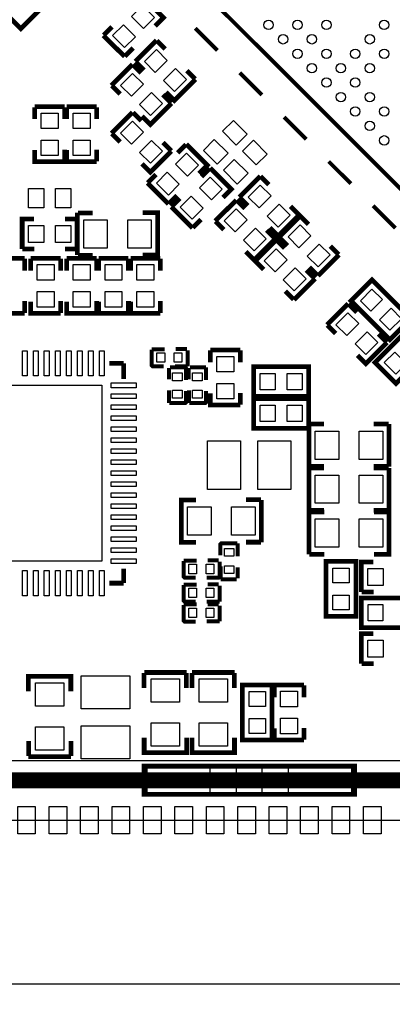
# Model space of a CAD drawing. Extents: x -7 to 161, y -5 to 58.
# Tile 2 of 13: x 13 to 25, y -5 to 26. Entities that reach past the tile are written whole.
import ezdxf

# ---------------------------------------------------------------- set-up
doc = ezdxf.new("R2010")
doc.units = 0
doc.header["$MEASUREMENT"] = 0
doc.layers.get('0').update_dxf_attribs({"linetype": 'CONTINUOUS'})
doc.layers.get('Defpoints').update_dxf_attribs({"linetype": 'CONTINUOUS'})
for name, color, linetype in [('BG_OUTLINE', 6, 'CONTINUOUS'), ('BG_SILKSCREEN_TOP', 7, 'CONTINUOUS'), ('PG_SILKSCREEN_TOP', 7, 'CONTINUOUS'), ('PIN_TOP', 3, 'CONTINUOUS')]:
    doc.layers.add(name, color=color, linetype=linetype)
doc.dimstyles.get("Standard").update_dxf_attribs({"dimtxt": 0.18, "dimasz": 0.18, "dimexe": 0.18, "dimexo": 0.0625, "dimgap": 0.09, "dimtad": 0, "dimtih": 1, "dimtoh": 1, "dimdec": 4, "dimzin": 0, "dimdsep": 46, "dimtxsty": 'STANDARD', "dimcen": 0.09, "dimadec": 0, "dimazin": 0, "dimtfac": 1, "dimtdec": 4, "dimtofl": 0, "dimtmove": 0, "dimatfit": 3, "dimfxl": 1, "dimtolj": 1, "dimtzin": 0, "dimarcsym": 0})

# ---------------------------------------------------------------- blocks, each defined once
blk = doc.blocks.new('*D9')
at = {"color": 0, "linetype": 'Continuous', "lineweight": -2, "transparency": 16777216}
for p, q in [((0.508, 0.446), (0.508, -4.879)), ((61.468, 0.446), (61.468, -4.879)), ((3.508, -4.699), (28.481, -4.699)), ((58.468, -4.699), (33.495, -4.699))]:
    blk.add_line(p, q, dxfattribs=at)
at = {"color": 0, "linetype": 'Continuous', "transparency": 16777216}
for points in [[(3.508, -4.199), (3.508, -5.199), (0.508, -4.699)], [(58.468, -4.199), (58.468, -5.199), (61.468, -4.699)]]:
    blk.add_solid(points, dxfattribs=at)
at = {"layer": 'Defpoints', "color": 0, "linetype": 'Continuous', "transparency": 16777216}
for p in [(0.508, 0.508), (61.468, 0.508), (61.468, -4.699)]:
    blk.add_point(p, dxfattribs=at)
at = {"color": 0, "linetype": 'Continuous', "transparency": 16777216, "insert": (30.988, -4.699), "char_height": 1, "attachment_point": 5}
blk.add_mtext('\\A1;60.9mm', dxfattribs=at)

msp = doc.modelspace()

# ---------------------------------------------------------------- linework, layer by layer
at = {"layer": 'BG_OUTLINE'}
msp.add_lwpolyline([(0.508, 0.508), (61.468, 0.508), (61.468, 47.244), (0.508, 47.244), (0.508, 0.508)], dxfattribs=at)
at = {"layer": 'BG_SILKSCREEN_TOP', "const_width": 0.508}
msp.add_lwpolyline([(1.778, 1.778), (60.198, 1.778), (60.198, 45.974), (1.778, 45.974), (1.778, 1.778)], dxfattribs=at)
at = {"layer": 'BG_SILKSCREEN_TOP'}
msp.add_lwpolyline([(2.413, 2.413), (59.563, 2.413), (59.563, 45.339), (2.413, 45.339), (2.413, 2.413)], dxfattribs=at)
at = {"layer": 'PG_SILKSCREEN_TOP'}
for points, const_width in [([(29.464, 16.53692), (16.02892, 29.972)], 0.127), ([(12.6873, 26.44013), (13.87196, 27.62453), (14.54353, 26.95296), (13.30604, 25.71547), (12.63447, 26.38704), (12.6873, 26.44013)], 0.15011), ([(17.17396, 26.73553), (17.84553, 26.06396), (17.58061, 25.79878)], 0.15011), ([(16.21028, 25.77414), (15.9451, 25.50897)], 0.15011), ([(18.85721, 25.72944), (19.56435, 25.0223)], 0.127), ([(15.93647, 25.49804), (16.60804, 24.82647)], 0.15011), ([(17.62404, 25.33853), (16.95247, 24.66696)], 0.15011), ([(17.90014, 25.06472), (17.63497, 25.3299)], 0.15011), ([(16.88211, 25.10257), (16.61693, 24.83739)], 0.15011), ([(16.86204, 24.57653), (16.19047, 23.90496)], 0.15011), ([(17.13814, 24.30272), (16.87297, 24.5679)], 0.15011), ([(17.22857, 24.39289), (16.96339, 24.65807)], 0.15011), ([(18.86153, 24.10104), (18.18996, 23.42947), (17.92478, 23.69439)], 0.15011), ([(18.85467, 24.11019), (18.58975, 24.37511)], 0.15011), ([(20.27149, 24.31517), (20.97862, 23.60803)], 0.127), ([(16.46657, 23.63089), (16.20139, 23.89607)], 0.15011), ([(18.09267, 23.34819), (17.82775, 23.61311)], 0.15011), ([(14.69898, 23.22703), (13.74902, 23.22703)], 0.15011), ([(13.75054, 22.8379), (13.75054, 23.21306)], 0.15011), ([(14.7005, 22.83816), (14.7005, 23.21331)], 0.15011), ([(15.71498, 23.22703), (14.76502, 23.22703)], 0.15011), ([(14.76654, 22.8379), (14.76654, 23.21306)], 0.15011), ([(15.7165, 22.83816), (15.7165, 23.21331)], 0.15011), ([(18.09953, 23.33904), (17.42796, 22.66747), (17.16278, 22.93239)], 0.15011), ([(16.86204, 23.05253), (16.19047, 22.38096)], 0.15011), ([(17.13814, 22.77872), (16.87297, 23.0439)], 0.15011), ([(21.68576, 22.90089), (22.39289, 22.19376)], 0.127), ([(16.46657, 22.10689), (16.20139, 22.37207)], 0.15011), ([(18.09267, 21.82419), (17.82775, 22.08911)], 0.15011), ([(18.56181, 22.02967), (18.29689, 21.76475)], 0.15011), ([(18.57096, 22.03653), (19.24253, 21.36496), (18.97761, 21.09978)], 0.15011), ([(14.69898, 21.47697), (13.74902, 21.47697), (13.74902, 21.85187)], 0.15011), ([(14.7005, 21.4884), (14.7005, 21.86305)], 0.15011), ([(15.71498, 21.47697), (14.76502, 21.47697), (14.76502, 21.85187)], 0.15011), ([(15.7165, 21.4884), (15.7165, 21.86305)], 0.15011), ([(18.09953, 21.81504), (17.42796, 21.14347), (17.16278, 21.40839)], 0.15011), ([(19.32381, 21.26767), (19.05889, 21.00275)], 0.15011), ([(19.33296, 21.27453), (20.00453, 20.60296), (19.73961, 20.33778)], 0.15011), ([(23.10003, 21.48662), (23.80717, 20.77949)], 0.127), ([(17.60728, 21.07514), (17.3421, 20.80997)], 0.15011), ([(20.92604, 21.02053), (20.25447, 20.34896)], 0.15011), ([(21.20214, 20.74672), (20.93697, 21.0119)], 0.15011), ([(17.33347, 20.79904), (18.00504, 20.12747)], 0.15011), ([(18.27911, 20.40357), (18.01393, 20.13839)], 0.15011), ([(18.36928, 20.31314), (18.1041, 20.04797)], 0.15011), ([(20.53057, 20.07489), (20.26539, 20.34007)], 0.15011), ([(18.09547, 20.03704), (18.76704, 19.36547)], 0.15011), ([(20.16404, 20.25853), (19.49247, 19.58696)], 0.15011), ([(20.44014, 19.98472), (20.17497, 20.2499)], 0.15011), ([(22.15667, 19.79219), (21.89175, 20.05711)], 0.15011), ([(24.5143, 20.07235), (25.22144, 19.36521)], 0.127), ([(15.10792, 18.50212), (15.10792, 19.85188)], 0.15011), ([(15.59789, 19.84731), (15.12291, 19.84731)], 0.15011), ([(17.1831, 18.50212), (17.65808, 18.50212), (17.65808, 19.85188), (17.1831, 19.85188)], 0.15011), ([(22.16353, 19.78304), (21.49196, 19.11147), (21.22678, 19.37639)], 0.15011), ([(21.52447, 19.07896), (22.19604, 19.75053), (22.46122, 19.48561)], 0.15011), ([(13.34897, 18.70202), (13.34897, 19.65198), (13.72387, 19.65198)], 0.15011), ([(14.71016, 19.65046), (15.08506, 19.65046)], 0.15011), ([(15.09903, 18.70202), (15.09903, 19.65198)], 0.15011), ([(19.04111, 19.64157), (18.77593, 19.37639)], 0.15011), ([(19.76857, 19.31289), (19.50339, 19.57807)], 0.15011), ([(21.39467, 19.03019), (21.12975, 19.29511)], 0.15011), ([(21.53133, 19.06981), (21.79625, 18.80489)], 0.15011), ([(21.40153, 19.02104), (20.72996, 18.34947), (20.46478, 18.61439)], 0.15011), ([(20.76247, 18.31696), (21.43404, 18.98853), (21.69922, 18.72361)], 0.15011), ([(23.15743, 18.78711), (23.42261, 18.52193)], 0.15011), ([(13.36015, 18.7005), (13.73505, 18.7005)], 0.15011), ([(14.71016, 18.7005), (15.08506, 18.7005)], 0.15011), ([(15.12291, 18.4973), (15.59789, 18.4973)], 0.15011), ([(22.76196, 17.84147), (23.43353, 18.51304)], 0.15011), ([(13.42898, 18.40103), (12.47902, 18.40103)], 0.15011), ([(13.4305, 18.01216), (13.4305, 18.38731)], 0.15011), ([(14.57198, 18.40103), (13.62202, 18.40103)], 0.15011), ([(13.62354, 18.0119), (13.62354, 18.38706)], 0.15011), ([(14.5735, 18.01216), (14.5735, 18.38731)], 0.15011), ([(15.71498, 18.40103), (14.76502, 18.40103)], 0.15011), ([(14.76654, 18.01216), (14.76654, 18.38706)], 0.15011), ([(15.7165, 18.01216), (15.7165, 18.38706)], 0.15011), ([(16.73098, 18.40103), (15.78102, 18.40103)], 0.15011), ([(15.78254, 18.01216), (15.78254, 18.38706)], 0.15011), ([(16.7325, 18.01216), (16.7325, 18.38706)], 0.15011), ([(17.74698, 18.40103), (16.79702, 18.40103)], 0.15011), ([(16.79854, 18.01216), (16.79854, 18.38706)], 0.15011), ([(17.7485, 18.01216), (17.7485, 18.38706)], 0.15011), ([(20.76933, 18.30781), (21.03425, 18.04289)], 0.15011), ([(22.48586, 18.11528), (22.75103, 17.8501)], 0.15011), ([(22.39543, 18.02511), (22.66061, 17.75993)], 0.15011), ([(21.99996, 17.07947), (22.67153, 17.75104)], 0.15011), ([(24.99487, 15.8623), (23.81047, 17.04696), (24.48204, 17.71853), (25.71953, 16.48104), (25.04796, 15.80947), (24.99487, 15.8623)], 0.15011), ([(21.72386, 17.35328), (21.98903, 17.0881)], 0.15011), ([(13.42898, 16.65097), (12.47902, 16.65097), (12.47902, 17.02587)], 0.15011), ([(13.4305, 16.6624), (13.4305, 17.03705)], 0.15011), ([(14.57198, 16.65097), (13.62202, 16.65097), (13.62202, 17.02587)], 0.15011), ([(14.5735, 16.6624), (14.5735, 17.03705)], 0.15011), ([(15.71498, 16.65097), (14.76502, 16.65097), (14.76502, 17.02587)], 0.15011), ([(15.7165, 16.66215), (15.7165, 17.03705)], 0.15011), ([(16.73098, 16.65097), (15.78102, 16.65097), (15.78102, 17.02587)], 0.15011), ([(16.7325, 16.66215), (16.7325, 17.03705)], 0.15011), ([(17.74698, 16.65097), (16.79702, 16.65097), (16.79702, 17.02587)], 0.15011), ([(17.7485, 16.66215), (17.7485, 17.03705)], 0.15011), ([(23.72004, 16.95653), (23.04847, 16.28496)], 0.15011), ([(23.99614, 16.68272), (23.73097, 16.9479)], 0.15011), ([(23.32457, 16.01089), (23.05939, 16.27607)], 0.15011), ([(24.6253, 15.13713), (25.80996, 16.32153), (26.48153, 15.64996), (25.24404, 14.41247), (24.57247, 15.08404), (24.6253, 15.13713)], 0.15011), ([(24.95067, 15.72819), (24.68575, 15.99311)], 0.15011), ([(24.95753, 15.71904), (24.28596, 15.04747), (24.02078, 15.31239)], 0.15011), ([(17.8816, 15.5067), (17.4752, 15.5067)], 0.127), ([(17.4752, 15.494), (17.4752, 14.986), (17.5006, 14.9606), (17.8562, 14.9606)], 0.127), ([(18.58924, 15.51127), (18.23364, 15.51127)], 0.127), ([(18.61464, 14.96517), (18.61464, 15.47317)], 0.127), ([(20.28698, 15.48003), (19.33702, 15.48003)], 0.15011), ([(19.33854, 15.09116), (19.33854, 15.46606)], 0.15011), ([(20.2885, 15.09116), (20.2885, 15.46606)], 0.15011), ([(16.58112, 15.05712), (16.12646, 15.05712)], 0.14986), ([(16.58112, 15.05712), (16.58112, 14.55928)], 0.14986), ([(18.01673, 14.90624), (18.01673, 14.55064)], 0.127), ([(18.56283, 14.93164), (18.05483, 14.93164)], 0.127), ([(18.20824, 14.96517), (18.61464, 14.96517)], 0.127), ([(18.56283, 14.52524), (18.56283, 14.93164)], 0.127), ([(18.65173, 14.90624), (18.65173, 14.55064)], 0.127), ([(19.19783, 14.93164), (18.68983, 14.93164)], 0.127), ([(19.19783, 14.52524), (19.19783, 14.93164)], 0.127), ([(20.7899, 14.95298), (22.46503, 14.95298), (22.46503, 14.00302), (20.71497, 14.00302), (20.71497, 14.95298), (20.7899, 14.95298)], 0.15011), ([(18.0213, 14.1986), (18.0213, 13.7922)], 0.127), ([(18.034, 13.7922), (18.542, 13.7922), (18.5674, 13.8176), (18.5674, 14.1732)], 0.127), ([(18.6563, 14.1986), (18.6563, 13.7922)], 0.127), ([(18.669, 13.7922), (19.177, 13.7922), (19.2024, 13.8176), (19.2024, 14.1732)], 0.127), ([(20.28698, 13.72997), (19.33702, 13.72997), (19.33702, 14.10487)], 0.15011), ([(20.2885, 13.74115), (20.2885, 14.11605)], 0.15011), ([(22.3901, 12.98702), (20.71497, 12.98702), (20.71497, 13.93698), (22.46503, 13.93698), (22.46503, 12.98702), (22.3901, 12.98702)], 0.15011), ([(22.9489, 13.12088), (22.47392, 13.12088), (22.47392, 11.77112), (22.9489, 11.77112)], 0.15011), ([(25.00909, 13.1257), (24.53411, 13.1257)], 0.15011), ([(25.02408, 13.12088), (25.02408, 11.77112)], 0.15011), ([(22.9489, 11.72388), (22.47392, 11.72388), (22.47392, 10.37412), (22.9489, 10.37412)], 0.15011), ([(24.53411, 11.77569), (25.00909, 11.77569)], 0.15011), ([(25.00909, 11.7287), (24.53411, 11.7287)], 0.15011), ([(25.02408, 11.72388), (25.02408, 10.37412)], 0.15011), ([(18.8849, 10.70788), (18.40992, 10.70788), (18.40992, 9.35812), (18.8849, 9.35812)], 0.15011), ([(20.94509, 10.7127), (20.47011, 10.7127)], 0.15011), ([(20.96008, 10.70788), (20.96008, 9.35812)], 0.15011), ([(22.47392, 8.97712), (22.47392, 10.32688)], 0.15011), ([(22.96389, 10.32231), (22.48891, 10.32231)], 0.15011), ([(24.53411, 10.37869), (25.00909, 10.37869)], 0.15011), ([(24.5491, 8.97712), (25.02408, 8.97712), (25.02408, 10.32688), (24.5491, 10.32688)], 0.15011), ([(20.47011, 9.36269), (20.94509, 9.36269)], 0.15011), ([(20.193, 9.3218), (19.685, 9.3218), (19.6596, 9.2964), (19.6596, 8.9408)], 0.127), ([(20.2057, 8.9154), (20.2057, 9.3218)], 0.127), ([(18.8976, 8.7757), (18.4912, 8.7757)], 0.127), ([(18.4912, 8.763), (18.4912, 8.255), (18.5166, 8.2296), (18.8722, 8.2296)], 0.127), ([(19.60524, 8.78027), (19.24964, 8.78027)], 0.127), ([(19.63064, 8.23417), (19.63064, 8.74217)], 0.127), ([(22.48891, 8.9723), (22.96389, 8.9723)], 0.15011), ([(23.96998, 8.6741), (23.96998, 6.99897), (23.02002, 6.99897), (23.02002, 8.74903), (23.96998, 8.74903), (23.96998, 8.6741)], 0.15011), ([(24.14397, 7.78002), (24.14397, 8.72998), (24.51887, 8.72998)], 0.15011), ([(16.58112, 8.05688), (16.58112, 8.51662)], 0.14986), ([(19.66417, 8.58876), (19.66417, 8.18236)], 0.127), ([(20.21027, 8.20776), (20.21027, 8.56336)], 0.127), ([(19.22424, 8.23417), (19.63064, 8.23417)], 0.127), ([(19.66417, 8.18236), (20.17217, 8.18236)], 0.127), ([(16.58112, 8.05688), (16.12646, 8.05688)], 0.14986), ([(18.8976, 8.0137), (18.4912, 8.0137)], 0.127), ([(18.4912, 8.001), (18.4912, 7.493), (18.5166, 7.4676), (18.8722, 7.4676)], 0.127), ([(19.60524, 8.01827), (19.24964, 8.01827)], 0.127), ([(19.63064, 7.47217), (19.63064, 7.98017)], 0.127), ([(24.15515, 7.7785), (24.53005, 7.7785)], 0.15011), ([(19.22424, 7.47217), (19.63064, 7.47217)], 0.127), ([(24.2189, 7.58698), (25.89403, 7.58698), (25.89403, 6.63702), (24.14397, 6.63702), (24.14397, 7.58698), (24.2189, 7.58698)], 0.15011), ([(18.8976, 7.3787), (18.4912, 7.3787)], 0.127), ([(18.4912, 7.366), (18.4912, 6.858), (18.5166, 6.8326), (18.8722, 6.8326)], 0.127), ([(19.60524, 7.38327), (19.24964, 7.38327)], 0.127), ([(19.63064, 6.83717), (19.63064, 7.34517)], 0.127), ([(19.22424, 6.83717), (19.63064, 6.83717)], 0.127), ([(24.14397, 5.49402), (24.14397, 6.44398), (24.51887, 6.44398)], 0.15011), ([(24.15515, 5.4925), (24.53005, 5.4925)], 0.15011), ([(14.89888, 4.6101), (14.89888, 5.08508), (13.54912, 5.08508), (13.54912, 4.6101)], 0.15011), ([(17.2273, 5.19709), (17.2273, 4.72211)], 0.15011), ([(17.23212, 5.21208), (18.58188, 5.21208)], 0.15011), ([(18.57731, 4.72211), (18.57731, 5.19709)], 0.15011), ([(18.7513, 5.19709), (18.7513, 4.72211)], 0.15011), ([(18.75612, 5.21208), (20.10588, 5.21208)], 0.15011), ([(20.10131, 4.72211), (20.10131, 5.19709)], 0.15011), ([(20.35302, 3.1369), (20.35302, 4.81203), (21.30298, 4.81203), (21.30298, 3.06197), (20.35302, 3.06197), (20.35302, 3.1369)], 0.15011), ([(22.31898, 4.81203), (21.36902, 4.81203)], 0.15011), ([(21.37054, 4.42316), (21.37054, 4.79806)], 0.15011), ([(22.3205, 4.42316), (22.3205, 4.79806)], 0.15011), ([(22.31898, 3.06197), (21.36902, 3.06197), (21.36902, 3.43687)], 0.15011), ([(22.3205, 3.07315), (22.3205, 3.44805)], 0.15011), ([(17.23212, 3.1369), (17.23212, 2.66192), (18.58188, 2.66192), (18.58188, 3.1369)], 0.15011), ([(18.75612, 3.1369), (18.75612, 2.66192), (20.10588, 2.66192), (20.10588, 3.1369)], 0.15011), ([(13.55369, 3.02489), (13.55369, 2.54991)], 0.15011), ([(14.9037, 2.54991), (14.9037, 3.02489)], 0.15011), ([(14.89888, 2.53492), (13.54912, 2.53492)], 0.15011), ([(17.22399, 2.22809), (23.92401, 2.22809), (23.92401, 1.32791), (17.22399, 1.32791), (17.22399, 2.22809)], 0.15011)]:
    msp.add_lwpolyline(points, dxfattribs=dict(at, const_width=const_width))
at = {"layer": 'PIN_TOP'}
for points in [[(16.83089, 26.10273), (17.17735, 26.44919), (17.55919, 26.06735), (17.21273, 25.72089)], [(16.22281, 25.49465), (16.56927, 25.84111), (16.95111, 25.45927), (16.60465, 25.11281)], [(17.62065, 25.05219), (17.96711, 24.70573), (17.58527, 24.32389), (17.23881, 24.67035)], [(16.85865, 24.29019), (17.20511, 23.94373), (16.82327, 23.56189), (16.47681, 23.90835)], [(18.22873, 24.44411), (18.57519, 24.09765), (18.19335, 23.71581), (17.84689, 24.06227)], [(17.46673, 23.68211), (17.81319, 23.33565), (17.43135, 22.95381), (17.08489, 23.30027)], [(14.494, 23.027), (14.494, 22.53704), (13.954, 22.53704), (13.954, 23.027)], [(15.51, 23.027), (15.51, 22.53704), (14.97, 22.53704), (14.97, 23.027)], [(16.85865, 22.76619), (17.20511, 22.41973), (16.82327, 22.03789), (16.47681, 22.38435)], [(20.50848, 22.35606), (20.16202, 22.0096), (19.7236, 22.44802), (20.07006, 22.79447)], [(14.494, 22.16696), (14.494, 21.677), (13.954, 21.677), (13.954, 22.16696)], [(15.51, 22.16696), (15.51, 21.677), (14.97, 21.677), (14.97, 22.16696)], [(17.46673, 22.15811), (17.81319, 21.81165), (17.43135, 21.42981), (17.08489, 21.77627)], [(19.9004, 21.74798), (19.55394, 21.40152), (19.11553, 21.83994), (19.46198, 22.1864)], [(21.14347, 21.72106), (20.79702, 21.3746), (20.3586, 21.81302), (20.70506, 22.15948)], [(18.22789, 21.40373), (18.57435, 21.75019), (18.95619, 21.36835), (18.60973, 21.02189)], [(20.5354, 21.11298), (20.18894, 20.76653), (19.75052, 21.20494), (20.09698, 21.5514)], [(17.61981, 20.79565), (17.96627, 21.14211), (18.34811, 20.76027), (18.00165, 20.41381)], [(18.98989, 20.64173), (19.33635, 20.98819), (19.71819, 20.60635), (19.37173, 20.25989)], [(20.92265, 20.73419), (21.26911, 20.38773), (20.88727, 20.00589), (20.54081, 20.35235)], [(14.03896, 20.00999), (13.54899, 20.00999), (13.54899, 20.63001), (14.03896, 20.63001)], [(14.89901, 20.00999), (14.40904, 20.00999), (14.40904, 20.63001), (14.89901, 20.63001)], [(18.38181, 20.03365), (18.72827, 20.38011), (19.11011, 19.99827), (18.76365, 19.65181)], [(21.53073, 20.12611), (21.87719, 19.77965), (21.49535, 19.39781), (21.14889, 19.74427)], [(20.16065, 19.97219), (20.50711, 19.62573), (20.12527, 19.24389), (19.77881, 19.59035)], [(14.03896, 18.907), (13.54899, 18.907), (13.54899, 19.447), (14.03896, 19.447)], [(14.89901, 18.907), (14.40904, 18.907), (14.40904, 19.447), (14.89901, 19.447)], [(15.30795, 19.62696), (16.05801, 19.62696), (16.05801, 18.72704), (15.30795, 18.72704)], [(16.70799, 19.62696), (17.45806, 19.62696), (17.45806, 18.72704), (16.70799, 18.72704)], [(22.15727, 18.73589), (21.81081, 19.08235), (22.19265, 19.46419), (22.53911, 19.11773)], [(20.76873, 19.36411), (21.11519, 19.01765), (20.73335, 18.63581), (20.38689, 18.98227)], [(22.76535, 18.12781), (22.41889, 18.47427), (22.80073, 18.85611), (23.14719, 18.50965)], [(21.39527, 17.97389), (21.04881, 18.32035), (21.43065, 18.70219), (21.77711, 18.35573)], [(14.367, 18.201), (14.367, 17.71104), (13.827, 17.71104), (13.827, 18.201)], [(15.51, 18.201), (15.51, 17.71104), (14.97, 17.71104), (14.97, 18.201)], [(16.526, 18.201), (16.526, 17.71104), (15.986, 17.71104), (15.986, 18.201)], [(17.542, 18.201), (17.542, 17.71104), (17.002, 17.71104), (17.002, 18.201)], [(22.00335, 17.36581), (21.65689, 17.71227), (22.03873, 18.09411), (22.38519, 17.74765)], [(14.367, 17.34096), (14.367, 16.851), (13.827, 16.851), (13.827, 17.34096)], [(15.51, 17.34096), (15.51, 16.851), (14.97, 16.851), (14.97, 17.34096)], [(16.526, 17.34096), (16.526, 16.851), (15.986, 16.851), (15.986, 17.34096)], [(17.542, 17.34096), (17.542, 16.851), (17.002, 16.851), (17.002, 17.34096)], [(24.47865, 17.418), (24.81092, 17.08573), (24.44327, 16.71808), (24.111, 17.05035)], [(23.71665, 16.67019), (24.06311, 16.32373), (23.68127, 15.94189), (23.33481, 16.28835)], [(25.08673, 16.80992), (25.419, 16.47765), (25.05135, 16.11), (24.71908, 16.44227)], [(24.32473, 16.06211), (24.67119, 15.71565), (24.28935, 15.33381), (23.94289, 15.68027)], [(13.50658, 14.65707), (13.35646, 14.65707), (13.35646, 15.45717), (13.50658, 15.45717)], [(13.8571, 14.65707), (13.70698, 14.65707), (13.70698, 15.45717), (13.8571, 15.45717)], [(14.20508, 14.65707), (14.05496, 14.65707), (14.05496, 15.45717), (14.20508, 15.45717)], [(14.5556, 14.65707), (14.40548, 14.65707), (14.40548, 15.45717), (14.5556, 15.45717)], [(14.90612, 14.65707), (14.756, 14.65707), (14.756, 15.45717), (14.90612, 15.45717)], [(15.25664, 14.65707), (15.10652, 14.65707), (15.10652, 15.45717), (15.25664, 15.45717)], [(15.60716, 14.65707), (15.45704, 14.65707), (15.45704, 15.45717), (15.60716, 15.45717)], [(15.95514, 14.65707), (15.80502, 14.65707), (15.80502, 15.45717), (15.95514, 15.45717)], [(17.63395, 15.08989), (17.63395, 15.38986), (17.88389, 15.38986), (17.88389, 15.08989)], [(18.18411, 15.08989), (18.18411, 15.38986), (18.43405, 15.38986), (18.43405, 15.08989)], [(25.57292, 15.04527), (25.24065, 14.713), (24.873, 15.08065), (25.20527, 15.41292)], [(20.082, 15.28), (20.082, 14.79004), (19.542, 14.79004), (19.542, 15.28)], [(18.43799, 14.50111), (18.13801, 14.50111), (18.13801, 14.75105), (18.43799, 14.75105)], [(19.07299, 14.50111), (18.77301, 14.50111), (18.77301, 14.75105), (19.07299, 14.75105)], [(21.39493, 14.21803), (20.92503, 14.21803), (20.92503, 14.73797), (21.39493, 14.73797)], [(22.25497, 14.21803), (21.78507, 14.21803), (21.78507, 14.73797), (22.25497, 14.73797)], [(16.98117, 14.28102), (16.18107, 14.28102), (16.18107, 14.43114), (16.98117, 14.43114)], [(15.88097, 8.75703), (10.28103, 8.75703), (10.28103, 14.35697), (15.88097, 14.35697)], [(18.43799, 13.95095), (18.13801, 13.95095), (18.13801, 14.20089), (18.43799, 14.20089)], [(19.07299, 13.95095), (18.77301, 13.95095), (18.77301, 14.20089), (19.07299, 14.20089)], [(20.082, 14.41996), (20.082, 13.92999), (19.542, 13.92999), (19.542, 14.41996)], [(16.98117, 13.93304), (16.18107, 13.93304), (16.18107, 14.08316), (16.98117, 14.08316)], [(16.98117, 13.58252), (16.18107, 13.58252), (16.18107, 13.73264), (16.98117, 13.73264)], [(20.92503, 13.72197), (21.39493, 13.72197), (21.39493, 13.20203), (20.92503, 13.20203)], [(21.78507, 13.72197), (22.25497, 13.72197), (22.25497, 13.20203), (21.78507, 13.20203)], [(16.98117, 13.232), (16.18107, 13.232), (16.18107, 13.38212), (16.98117, 13.38212)], [(16.98117, 12.88148), (16.18107, 12.88148), (16.18107, 13.0316), (16.98117, 13.0316)], [(23.42401, 11.99604), (22.67394, 11.99604), (22.67394, 12.89596), (23.42401, 12.89596)], [(24.82406, 11.99604), (24.07399, 11.99604), (24.07399, 12.89596), (24.82406, 12.89596)], [(16.98117, 12.53096), (16.18107, 12.53096), (16.18107, 12.68108), (16.98117, 12.68108)], [(20.29892, 11.03605), (19.24888, 11.03605), (19.24888, 12.58595), (20.29892, 12.58595)], [(21.89912, 11.03605), (20.84908, 11.03605), (20.84908, 12.58595), (21.89912, 12.58595)], [(16.98117, 12.18298), (16.18107, 12.18298), (16.18107, 12.3331), (16.98117, 12.3331)], [(16.98117, 11.83246), (16.18107, 11.83246), (16.18107, 11.98258), (16.98117, 11.98258)], [(16.98117, 11.48194), (16.18107, 11.48194), (16.18107, 11.63206), (16.98117, 11.63206)], [(23.42401, 10.59904), (22.67394, 10.59904), (22.67394, 11.49896), (23.42401, 11.49896)], [(24.82406, 10.59904), (24.07399, 10.59904), (24.07399, 11.49896), (24.82406, 11.49896)], [(16.98117, 11.13142), (16.18107, 11.13142), (16.18107, 11.28154), (16.98117, 11.28154)], [(16.98117, 10.7809), (16.18107, 10.7809), (16.18107, 10.93102), (16.98117, 10.93102)], [(16.98117, 10.43292), (16.18107, 10.43292), (16.18107, 10.58304), (16.98117, 10.58304)], [(19.36001, 9.58304), (18.60994, 9.58304), (18.60994, 10.48296), (19.36001, 10.48296)], [(20.76006, 9.58304), (20.00999, 9.58304), (20.00999, 10.48296), (20.76006, 10.48296)], [(16.98117, 10.0824), (16.18107, 10.0824), (16.18107, 10.23252), (16.98117, 10.23252)], [(22.67394, 10.10196), (23.42401, 10.10196), (23.42401, 9.20204), (22.67394, 9.20204)], [(24.07399, 10.10196), (24.82406, 10.10196), (24.82406, 9.20204), (24.07399, 9.20204)], [(16.98117, 9.73188), (16.18107, 9.73188), (16.18107, 9.882), (16.98117, 9.882)], [(16.98117, 9.38136), (16.18107, 9.38136), (16.18107, 9.53148), (16.98117, 9.53148)], [(16.98117, 9.03084), (16.18107, 9.03084), (16.18107, 9.18096), (16.98117, 9.18096)], [(19.78901, 9.16305), (20.08899, 9.16305), (20.08899, 8.91311), (19.78901, 8.91311)], [(16.98117, 8.68286), (16.18107, 8.68286), (16.18107, 8.83298), (16.98117, 8.83298)], [(18.64995, 8.35889), (18.64995, 8.65886), (18.89989, 8.65886), (18.89989, 8.35889)], [(19.20011, 8.35889), (19.20011, 8.65886), (19.45005, 8.65886), (19.45005, 8.35889)], [(19.78901, 8.61289), (20.08899, 8.61289), (20.08899, 8.36295), (19.78901, 8.36295)], [(23.2349, 8.06907), (23.2349, 8.53897), (23.75484, 8.53897), (23.75484, 8.06907)], [(24.83396, 7.985), (24.34399, 7.985), (24.34399, 8.525), (24.83396, 8.525)], [(13.50658, 7.65683), (13.35646, 7.65683), (13.35646, 8.45693), (13.50658, 8.45693)], [(13.8571, 7.65683), (13.70698, 7.65683), (13.70698, 8.45693), (13.8571, 8.45693)], [(14.20508, 7.65683), (14.05496, 7.65683), (14.05496, 8.45693), (14.20508, 8.45693)], [(14.5556, 7.65683), (14.40548, 7.65683), (14.40548, 8.45693), (14.5556, 8.45693)], [(14.90612, 7.65683), (14.756, 7.65683), (14.756, 8.45693), (14.90612, 8.45693)], [(15.25664, 7.65683), (15.10652, 7.65683), (15.10652, 8.45693), (15.25664, 8.45693)], [(15.60716, 7.65683), (15.45704, 7.65683), (15.45704, 8.45693), (15.60716, 8.45693)], [(15.95514, 7.65683), (15.80502, 7.65683), (15.80502, 8.45693), (15.95514, 8.45693)], [(18.64995, 7.59689), (18.64995, 7.89686), (18.89989, 7.89686), (18.89989, 7.59689)], [(19.20011, 7.59689), (19.20011, 7.89686), (19.45005, 7.89686), (19.45005, 7.59689)], [(23.2349, 7.20903), (23.2349, 7.67893), (23.75484, 7.67893), (23.75484, 7.20903)], [(18.64995, 6.96189), (18.64995, 7.26186), (18.89989, 7.26186), (18.89989, 6.96189)], [(19.20011, 6.96189), (19.20011, 7.26186), (19.45005, 7.26186), (19.45005, 6.96189)], [(24.82393, 6.85203), (24.35403, 6.85203), (24.35403, 7.37197), (24.82393, 7.37197)], [(24.83396, 5.699), (24.34399, 5.699), (24.34399, 6.239), (24.83396, 6.239)], [(16.77695, 5.10972), (16.77695, 4.05968), (15.22705, 4.05968), (15.22705, 5.10972)], [(13.77391, 4.13487), (13.77391, 4.88493), (14.67383, 4.88493), (14.67383, 4.13487)], [(18.35696, 5.01206), (18.35696, 4.26199), (17.45704, 4.26199), (17.45704, 5.01206)], [(19.88096, 5.01206), (19.88096, 4.26199), (18.98104, 4.26199), (18.98104, 5.01206)], [(21.08797, 4.60197), (21.08797, 4.13207), (20.56803, 4.13207), (20.56803, 4.60197)], [(22.114, 4.612), (22.114, 4.12204), (21.574, 4.12204), (21.574, 4.612)], [(13.77391, 2.73482), (13.77391, 3.48488), (14.67383, 3.48488), (14.67383, 2.73482)], [(16.77695, 3.50952), (16.77695, 2.45948), (15.22705, 2.45948), (15.22705, 3.50952)], [(18.35696, 3.61201), (18.35696, 2.86194), (17.45704, 2.86194), (17.45704, 3.61201)], [(19.88096, 3.61201), (19.88096, 2.86194), (18.98104, 2.86194), (18.98104, 3.61201)], [(21.08797, 3.74193), (21.08797, 3.27203), (20.56803, 3.27203), (20.56803, 3.74193)], [(22.114, 3.75196), (22.114, 3.262), (21.574, 3.262), (21.574, 3.75196)], [(19.32407, 1.37795), (17.32407, 1.37795), (17.32407, 2.17805), (19.32407, 2.17805)], [(20.17395, 1.37795), (20.17395, 2.17805), (20.97405, 2.17805), (20.97405, 1.37795)], [(23.82393, 1.37795), (21.82393, 1.37795), (21.82393, 2.17805), (23.82393, 2.17805)], [(13.20978, 0.07696), (13.20978, 0.93904), (13.76858, 0.93904), (13.76858, 0.07696)], [(14.20978, 0.07696), (14.20978, 0.93904), (14.76858, 0.93904), (14.76858, 0.07696)], [(15.20977, 0.07696), (15.20977, 0.93904), (15.76857, 0.93904), (15.76857, 0.07696)], [(16.20977, 0.07696), (16.20977, 0.93904), (16.76857, 0.93904), (16.76857, 0.07696)], [(17.20977, 0.07696), (17.20977, 0.93904), (17.76857, 0.93904), (17.76857, 0.07696)], [(18.20977, 0.07696), (18.20977, 0.93904), (18.76857, 0.93904), (18.76857, 0.07696)], [(19.20977, 0.07696), (19.20977, 0.93904), (19.76857, 0.93904), (19.76857, 0.07696)], [(20.20976, 0.07696), (20.20976, 0.93904), (20.76856, 0.93904), (20.76856, 0.07696)], [(21.20976, 0.07696), (21.20976, 0.93904), (21.76856, 0.93904), (21.76856, 0.07696)], [(22.20976, 0.07696), (22.20976, 0.93904), (22.76856, 0.93904), (22.76856, 0.07696)], [(23.20976, 0.07696), (23.20976, 0.93904), (23.76856, 0.93904), (23.76856, 0.07696)], [(24.20976, 0.07696), (24.20976, 0.93904), (24.76856, 0.93904), (24.76856, 0.07696)]]:
    msp.add_lwpolyline(points, close=True, dxfattribs=at)
for centre in [(21.19097, 25.83561), (22.11019, 25.83561), (23.02916, 25.83561), (24.86762, 25.83561), (21.65045, 25.37587), (22.56968, 25.37587), (24.40813, 25.37587), (22.11019, 24.91638), (23.02916, 24.91638), (23.94839, 24.91638), (24.86787, 24.91613), (22.56968, 24.45664), (23.4889, 24.45664), (24.40838, 24.45639), (23.02916, 23.99716), (23.94864, 23.9969), (23.48916, 23.53716), (24.40838, 23.53716), (23.94864, 23.07768), (24.86787, 23.07768), (24.40838, 22.61819), (24.86787, 22.15845)]:
    msp.add_circle(centre, 0.14999, dxfattribs=at)

# ---------------------------------------------------------------- dimensions: what is measured, and where the dimension line sits
at = {"linetype": 'Continuous'}
dim = msp.add_linear_dim(base=(61.468, -4.69904), p1=(0.508, 0.508), p2=(61.468, 0.508), text='60.9mm', dimstyle='Standard', override={"dimtxt": 1, "dimasz": 3}, dxfattribs=at)
dim.commit()
dim.dimension.update_dxf_attribs({"geometry": '*D9', "text_midpoint": (30.988, -4.69904)})

doc.saveas('drawing.dxf')
